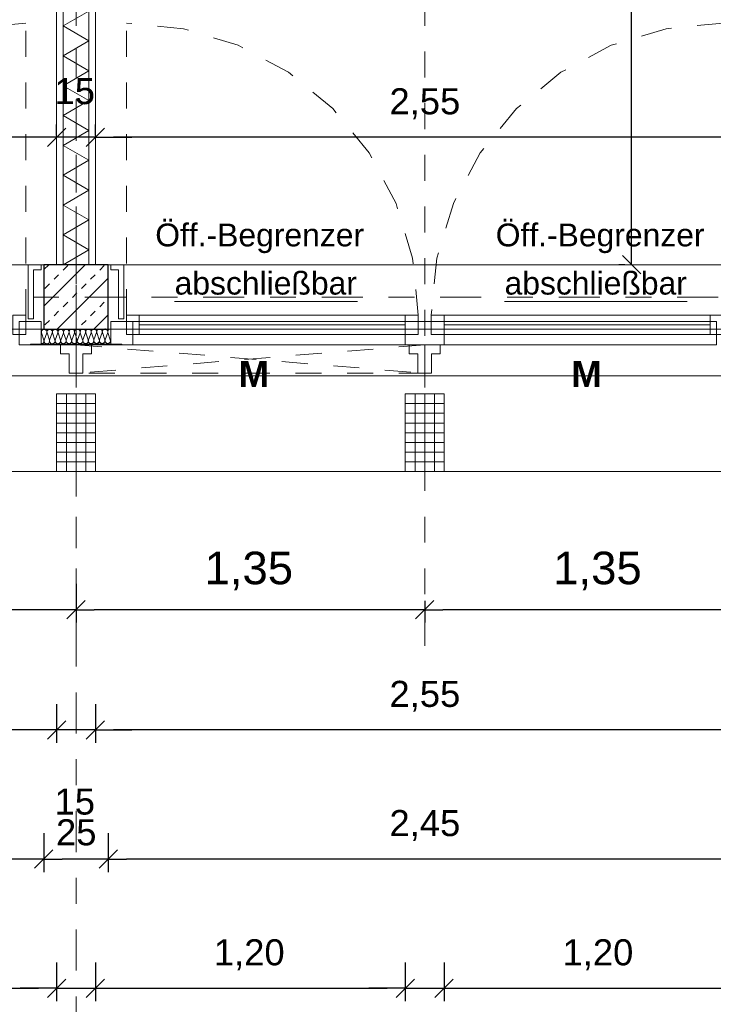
# Model space of a CAD drawing. Header units: metres. Extents: x -45.2 to 14.3, y -31.8 to 10.2.
# Tile 19 of 148: x -34 to -31.3, y -24.3 to -20.5. Entities that reach past the tile are written whole.
import ezdxf

# ---------------------------------------------------------------- set-up
doc = ezdxf.new("R2010")
doc.units = ezdxf.units.M
doc.header["$LTSCALE"] = 0.05
for name, pattern in [('1600.2032', [1.6, 0.8, -0.8]), ('Achsen 01', [5.291531, 3.175, -1.058062, 0.352704, -0.705764]), ('gestrichelt - 01', [2, 1, -1]), ('ISO-07 Punktiert', [0.889, 0.127, -0.762]), ('Raster 01', [2, 1, -1]), ('VW-01 Strichlinie kurz', [2, 1, -1])]:
    doc.linetypes.add(name, pattern=pattern)
doc.layers.get('0').update_dxf_attribs({"lineweight": 25})
for name, color, linetype, lineweight, true_color in [('013_Beton und Stahlbetonarbeiten-000 Brüstung', 7, 'Continuous', 9, 0xa6a6a6), ('014_Fassadenarbeiten-000 Aufsicht Betonfertigteile', 7, 'Continuous', 9, 0xc0c0c0), ('014_Fassadenarbeiten-330 mineralische Dämmung', 7, 'Continuous', 9, 0x666666), ('030_Sonnenschutzarbeiten-Bemassung', 7, 'Continuous', 13, 0xff6633), ('030_Sonnenschutzarbeiten-Grundriss', 7, 'Continuous', 13, 0x555555), ('032_Metallarbeiten-abschließbar', 7, 'Continuous', 13, 0x444444), ('032_Metallarbeiten-Fenster', 7, 'Continuous', 13, 0x444444), ('032_Metallarbeiten-Öffnungsbegrenzer', 7, 'Continuous', 13, 0x444444), ('039_Trockenbauarbeiten-340 Dämmung', 7, 'Continuous', 9, 0xc0c0c0), ('AV1-Achsen', 1, 'Achsen 01', 18, 0xff0000), ('AV1-Raster', 7, 'Raster 01', 9, 0xa6a6a6)]:
    doc.layers.add(name, color=color, linetype=linetype, lineweight=lineweight, true_color=true_color)
for name, color, linetype, lineweight in [('013_Beton und Stahlbetonarbeiten-000 Unterzüge', 7, 'ISO-07 Punktiert', 13), ('013_Beton und Stahlbetonarbeiten-330 Außenstützen', 7, 'Continuous', 25), ('014_Fassadenarbeiten-330 Betonfertigteile vertikal', 7, 'Continuous', 9), ('027_Tischlerarbeiten-330 Innenfensterbänke', 7, 'Continuous', 9), ('030_Sonnenschutzarbeiten-Kasten+Behang', 7, 'Continuous', 5), ('030_Sonnenschutzarbeiten-Motor', 7, 'Continuous', 5), ('039_Trockenbauarbeiten-340 Gipskarton', 7, 'Continuous', 9), ('AV1-Einrichtung Bemaßung', 7, 'Continuous', 9), ('Bemaßung-Bemaßung', 7, 'Continuous', 9)]:
    doc.layers.add(name, color=color, linetype=linetype, lineweight=lineweight)
doc.styles.add('Arial', font='arial.ttf')
doc.styles.add('Arial (bold)', font='arialbd.ttf')

msp = doc.modelspace()

# ---------------------------------------------------------------- linework, layer by layer
at = {"color": 0, "linetype": 'Continuous', "lineweight": 15}
for p, q in [((-33.7896, -20.9466), (-33.8604, -21.0173)), ((-33.7896, -20.9466), (-33.8604, -21.0173)), ((-33.7104, -21.0173), (-33.6396, -20.9466)), ((-33.7104, -21.0173), (-33.6396, -20.9466)), ((-31.5636, -21.5104), (-31.6343, -21.4396)), ((-33.7146, -22.7746), (-33.7854, -22.8454)), ((-33.7854, -22.8454), (-33.7146, -22.7746)), ((-32.3646, -22.7746), (-32.4354, -22.8454)), ((-32.4354, -22.8454), (-32.3646, -22.7746)), ((-33.7896, -23.2396), (-33.8604, -23.3104)), ((-33.7896, -23.2396), (-33.8604, -23.3104)), ((-33.7104, -23.3104), (-33.6396, -23.2396)), ((-33.7104, -23.3104), (-33.6396, -23.2396)), ((-33.8396, -23.7396), (-33.9104, -23.8104)), ((-33.9104, -23.8104), (-33.8396, -23.7396)), ((-33.5896, -23.7396), (-33.6604, -23.8104)), ((-33.6604, -23.8104), (-33.5896, -23.7396)), ((-33.7896, -24.2396), (-33.8604, -24.3104)), ((-33.7896, -24.2396), (-33.8604, -24.3104)), ((-33.7104, -24.3104), (-33.6396, -24.2396)), ((-33.7104, -24.3104), (-33.6396, -24.2396)), ((-32.4396, -24.2396), (-32.5104, -24.3104)), ((-32.4396, -24.2396), (-32.5104, -24.3104)), ((-32.3604, -24.3104), (-32.2896, -24.2396)), ((-32.3604, -24.3104), (-32.2896, -24.2396))]:
    msp.add_line(p, q, dxfattribs=at)
at = {"color": 0, "linetype": 'ByBlock', "lineweight": -2}
for p, q in [((-33.825, -20.982), (-33.8957, -20.982)), ((-33.825, -20.982), (-33.8957, -20.982)), ((-33.675, -20.982), (-33.6043, -20.982)), ((-33.675, -20.982), (-33.6043, -20.982)), ((-31.5989, -21.475), (-31.5989, -21.4043)), ((-33.75, -22.81), (-33.8207, -22.81)), ((-33.75, -22.81), (-33.6793, -22.81)), ((-32.4, -22.81), (-32.4707, -22.81)), ((-32.4, -22.81), (-32.3293, -22.81)), ((-33.825, -23.275), (-33.8957, -23.275)), ((-33.825, -23.275), (-33.8957, -23.275)), ((-33.675, -23.275), (-33.6043, -23.275)), ((-33.675, -23.275), (-33.6043, -23.275)), ((-33.875, -23.775), (-33.9457, -23.775)), ((-33.875, -23.775), (-33.8043, -23.775)), ((-33.625, -23.775), (-33.6957, -23.775)), ((-33.625, -23.775), (-33.5543, -23.775)), ((-33.825, -24.275), (-33.8957, -24.275)), ((-33.825, -24.275), (-33.8957, -24.275)), ((-33.675, -24.275), (-33.6043, -24.275)), ((-33.675, -24.275), (-33.6043, -24.275)), ((-32.475, -24.275), (-32.5457, -24.275)), ((-32.475, -24.275), (-32.5457, -24.275)), ((-32.325, -24.275), (-32.2543, -24.275)), ((-32.325, -24.275), (-32.2543, -24.275))]:
    msp.add_line(p, q, dxfattribs=at)
at = {"layer": '013_Beton und Stahlbetonarbeiten-000 Brüstung'}
for points in [[(-36.325, -21.725), (-36.325, -21.475), (-33.875, -21.475), (-33.875, -21.725)], [(-33.625, -21.725), (-33.625, -21.475), (-31.175, -21.475), (-31.175, -21.725)]]:
    msp.add_lwpolyline(points, close=True, dxfattribs=at)
at = {"layer": '013_Beton und Stahlbetonarbeiten-000 Unterzüge', "linetype": 'VW-01 Strichlinie kurz'}
for points in [[(-33.875, -21.475), (-33.875, -21.725), (-36.325, -21.725), (-36.325, -21.475)], [(-31.175, -21.475), (-31.175, -21.725), (-33.625, -21.725), (-33.625, -21.475)]]:
    msp.add_lwpolyline(points, close=True, dxfattribs=at)
at = {"layer": '013_Beton und Stahlbetonarbeiten-330 Außenstützen', "color": 251, "linetype": 'Continuous', "lineweight": 13, "true_color": 0x4c4c4c}
for p, q in [((-33.7145, -21.475), (-33.875, -21.6355)), ((-33.8559, -21.475), (-33.875, -21.4941)), ((-33.7997, -21.496), (-33.782, -21.4784)), ((-33.6583, -21.496), (-33.6406, -21.4784)), ((-33.8351, -21.5314), (-33.8174, -21.5137)), ((-33.6936, -21.5314), (-33.676, -21.5137)), ((-33.8704, -21.5668), (-33.8527, -21.5491)), ((-33.625, -21.527), (-33.823, -21.725)), ((-33.729, -21.5668), (-33.7113, -21.5491)), ((-33.7643, -21.6021), (-33.7467, -21.5844)), ((-33.7997, -21.6375), (-33.782, -21.6198)), ((-33.6583, -21.6375), (-33.6406, -21.6198)), ((-33.8351, -21.6728), (-33.8174, -21.6551)), ((-33.6936, -21.6728), (-33.676, -21.6551)), ((-33.625, -21.6684), (-33.6816, -21.725)), ((-33.8704, -21.7082), (-33.8527, -21.6905)), ((-33.729, -21.7082), (-33.7113, -21.6905))]:
    msp.add_line(p, q, dxfattribs=at)
at = {"layer": '013_Beton und Stahlbetonarbeiten-330 Außenstützen'}
msp.add_lwpolyline([(-33.625, -21.475), (-33.875, -21.475), (-33.875, -21.725), (-33.625, -21.725)], close=True, dxfattribs=at)
at = {"layer": '014_Fassadenarbeiten-000 Aufsicht Betonfertigteile'}
msp.add_lwpolyline([(-39.455, -21.905), (0.305, -21.905), (0.675, -22.275), (-39.825, -22.275)], close=True, dxfattribs=at)
at = {"layer": '014_Fassadenarbeiten-330 Betonfertigteile vertikal', "color": 8, "linetype": 'Continuous', "lineweight": 9, "true_color": 0x808080}
for p, q in [((-33.7875, -21.975), (-33.7875, -22.275)), ((-33.75, -21.975), (-33.75, -22.275)), ((-33.7125, -21.975), (-33.7125, -22.275)), ((-32.4375, -21.975), (-32.4375, -22.275)), ((-32.4, -21.975), (-32.4, -22.275)), ((-32.3625, -21.975), (-32.3625, -22.275))]:
    msp.add_line(p, q, dxfattribs=at)
at = {"layer": '014_Fassadenarbeiten-330 Betonfertigteile vertikal', "color": 8, "linetype": 'Continuous', "lineweight": 13, "true_color": 0x808080}
for p, q in [((-33.825, -22.0125), (-33.675, -22.0125)), ((-32.475, -22.0125), (-32.325, -22.0125)), ((-33.825, -22.05), (-33.675, -22.05)), ((-32.475, -22.05), (-32.325, -22.05)), ((-33.825, -22.0875), (-33.675, -22.0875)), ((-32.475, -22.0875), (-32.325, -22.0875)), ((-33.825, -22.125), (-33.675, -22.125)), ((-32.475, -22.125), (-32.325, -22.125)), ((-33.825, -22.1625), (-33.675, -22.1625)), ((-32.475, -22.1625), (-32.325, -22.1625)), ((-33.825, -22.2), (-33.675, -22.2)), ((-32.475, -22.2), (-32.325, -22.2)), ((-33.825, -22.2375), (-33.675, -22.2375)), ((-32.475, -22.2375), (-32.325, -22.2375))]:
    msp.add_line(p, q, dxfattribs=at)
at = {"layer": '014_Fassadenarbeiten-330 Betonfertigteile vertikal'}
for points in [[(-33.675, -21.975), (-33.825, -21.975), (-33.825, -22.275), (-33.675, -22.275)], [(-32.325, -21.975), (-32.475, -21.975), (-32.475, -22.275), (-32.325, -22.275)]]:
    msp.add_lwpolyline(points, close=True, dxfattribs=at)
at = {"layer": '014_Fassadenarbeiten-330 mineralische Dämmung'}
for points in [[(-33.8848, -21.7811), (-33.8828, -21.781), (-33.8809, -21.7804), (-33.879, -21.7795), (-33.8774, -21.7783), (-33.8761, -21.7767), (-33.8751, -21.775), (-33.8744, -21.7731), (-33.8741, -21.7711), (-33.8741, -21.769), (-33.8746, -21.7671), (-33.8837, -21.7391), (-33.8837, -21.7391), (-33.8842, -21.7372), (-33.8842, -21.7351), (-33.8839, -21.7332), (-33.8833, -21.7313), (-33.8823, -21.7295), (-33.8809, -21.728), (-33.8793, -21.7268), (-33.8776, -21.7258), (-33.8756, -21.7253), (-33.8736, -21.7251), (-33.8716, -21.7252), (-33.8697, -21.7258), (-33.8679, -21.7267), (-33.8663, -21.7279), (-33.8649, -21.7294), (-33.8639, -21.7311), (-33.8632, -21.733), (-33.8629, -21.735), (-33.8629, -21.737), (-33.8633, -21.739), (-33.8735, -21.7671), (-33.8735, -21.7671), (-33.8739, -21.769), (-33.874, -21.771), (-33.8737, -21.773), (-33.873, -21.7749), (-33.8719, -21.7766), (-33.8706, -21.7781), (-33.869, -21.7794), (-33.8672, -21.7803), (-33.8652, -21.7808), (-33.8632, -21.781), (-33.8612, -21.7808), (-33.8593, -21.7802), (-33.8575, -21.7793), (-33.8559, -21.7781), (-33.8546, -21.7765), (-33.8536, -21.7748), (-33.8529, -21.7729), (-33.8526, -21.7709), (-33.8527, -21.7689), (-33.8531, -21.7669), (-33.8623, -21.739), (-33.8623, -21.739), (-33.8627, -21.737), (-33.8628, -21.735), (-33.8625, -21.733), (-33.8618, -21.7311), (-33.8608, -21.7294), (-33.8595, -21.7279), (-33.8579, -21.7266), (-33.8561, -21.7257), (-33.8542, -21.7251), (-33.8522, -21.7249), (-33.8502, -21.7251), (-33.8482, -21.7257), (-33.8464, -21.7266), (-33.8448, -21.7278), (-33.8435, -21.7293), (-33.8424, -21.731), (-33.8417, -21.7329), (-33.8414, -21.7349), (-33.8415, -21.7369), (-33.8419, -21.7389), (-33.8521, -21.7669), (-33.8521, -21.7669), (-33.8525, -21.7689), (-33.8525, -21.7709), (-33.8522, -21.7729), (-33.8515, -21.7748), (-33.8505, -21.7765), (-33.8491, -21.778), (-33.8475, -21.7792), (-33.8457, -21.7801), (-33.8438, -21.7807), (-33.8418, -21.7809), (-33.8398, -21.7807), (-33.8379, -21.7801), (-33.8361, -21.7792), (-33.8345, -21.7779), (-33.8332, -21.7764), (-33.8321, -21.7747), (-33.8315, -21.7728), (-33.8312, -21.7708), (-33.8312, -21.7688), (-33.8317, -21.7668)], [(-33.8735, -21.7671), (-33.8739, -21.769), (-33.874, -21.771), (-33.8737, -21.773), (-33.873, -21.7749), (-33.8719, -21.7766), (-33.8706, -21.7781), (-33.869, -21.7794), (-33.8672, -21.7803), (-33.8652, -21.7808), (-33.8632, -21.781), (-33.8612, -21.7808), (-33.8593, -21.7802), (-33.8575, -21.7793), (-33.8559, -21.7781), (-33.8546, -21.7765), (-33.8536, -21.7748), (-33.8529, -21.7729), (-33.8526, -21.7709), (-33.8527, -21.7689), (-33.8531, -21.7669), (-33.8623, -21.739), (-33.8623, -21.739), (-33.8627, -21.737), (-33.8628, -21.735), (-33.8625, -21.733), (-33.8618, -21.7311), (-33.8608, -21.7294), (-33.8595, -21.7279), (-33.8579, -21.7266), (-33.8561, -21.7257), (-33.8542, -21.7251), (-33.8522, -21.7249), (-33.8502, -21.7251), (-33.8482, -21.7257), (-33.8464, -21.7266), (-33.8448, -21.7278), (-33.8435, -21.7293), (-33.8424, -21.731), (-33.8417, -21.7329), (-33.8414, -21.7349), (-33.8415, -21.7369), (-33.8419, -21.7389), (-33.8521, -21.7669), (-33.8521, -21.7669), (-33.8525, -21.7689), (-33.8525, -21.7709), (-33.8522, -21.7729), (-33.8515, -21.7748), (-33.8505, -21.7765), (-33.8491, -21.778), (-33.8475, -21.7792), (-33.8457, -21.7801), (-33.8438, -21.7807), (-33.8418, -21.7809), (-33.8398, -21.7807), (-33.8379, -21.7801), (-33.8361, -21.7792), (-33.8345, -21.7779), (-33.8332, -21.7764), (-33.8321, -21.7747), (-33.8315, -21.7728), (-33.8312, -21.7708), (-33.8312, -21.7688), (-33.8317, -21.7668), (-33.8408, -21.7389), (-33.8408, -21.7389), (-33.8413, -21.7369), (-33.8414, -21.7349), (-33.841, -21.7329), (-33.8404, -21.731), (-33.8394, -21.7293), (-33.838, -21.7277), (-33.8364, -21.7265), (-33.8347, -21.7256), (-33.8327, -21.725), (-33.8307, -21.7248), (-33.8287, -21.725), (-33.8268, -21.7255), (-33.825, -21.7264), (-33.8234, -21.7277), (-33.822, -21.7292), (-33.821, -21.7309), (-33.8203, -21.7328), (-33.82, -21.7348), (-33.82, -21.7368), (-33.8204, -21.7388), (-33.8306, -21.7668), (-33.8306, -21.7668), (-33.831, -21.7688), (-33.8311, -21.7708), (-33.8308, -21.7728), (-33.8301, -21.7747), (-33.829, -21.7764), (-33.8277, -21.7779), (-33.8261, -21.7791), (-33.8243, -21.78), (-33.8223, -21.7806), (-33.8203, -21.7808), (-33.8183, -21.7805), (-33.8164, -21.78), (-33.8146, -21.7791), (-33.813, -21.7778), (-33.8117, -21.7763), (-33.8107, -21.7746), (-33.81, -21.7727), (-33.8097, -21.7707), (-33.8098, -21.7687), (-33.8102, -21.7667), (-33.8194, -21.7387), (-33.8194, -21.7387), (-33.8198, -21.7368), (-33.8199, -21.7348), (-33.8196, -21.7328), (-33.8189, -21.7309), (-33.8179, -21.7291), (-33.8166, -21.7276), (-33.815, -21.7264), (-33.8132, -21.7255), (-33.8113, -21.7249), (-33.8093, -21.7247), (-33.8073, -21.7249), (-33.8053, -21.7254), (-33.8035, -21.7263), (-33.8019, -21.7275), (-33.8006, -21.729), (-33.7995, -21.7308), (-33.7988, -21.7327), (-33.7985, -21.7346), (-33.7986, -21.7367), (-33.799, -21.7386), (-33.8092, -21.7667), (-33.8092, -21.7667), (-33.8096, -21.7687), (-33.8096, -21.7707), (-33.8093, -21.7727), (-33.8086, -21.7745), (-33.8076, -21.7763), (-33.8062, -21.7778), (-33.8046, -21.779), (-33.8028, -21.7799), (-33.8009, -21.7804), (-33.7989, -21.7806), (-33.7969, -21.7804), (-33.795, -21.7799), (-33.7932, -21.7789), (-33.7916, -21.7777), (-33.7903, -21.7762), (-33.7892, -21.7744), (-33.7886, -21.7725), (-33.7883, -21.7705), (-33.7883, -21.7685), (-33.7888, -21.7666), (-33.7979, -21.7386), (-33.7979, -21.7386), (-33.7984, -21.7367), (-33.7985, -21.7346), (-33.7981, -21.7326), (-33.7975, -21.7308), (-33.7965, -21.729), (-33.7951, -21.7275), (-33.7935, -21.7263), (-33.7918, -21.7253), (-33.7898, -21.7248), (-33.7878, -21.7246), (-33.7858, -21.7247), (-33.7839, -21.7253), (-33.7821, -21.7262), (-33.7805, -21.7274), (-33.7791, -21.7289), (-33.7781, -21.7306), (-33.7774, -21.7325), (-33.7771, -21.7345), (-33.7771, -21.7365), (-33.7775, -21.7385), (-33.7877, -21.7666), (-33.7877, -21.7666), (-33.7881, -21.7685), (-33.7882, -21.7705), (-33.7879, -21.7725), (-33.7872, -21.7744), (-33.7861, -21.7761), (-33.7848, -21.7776), (-33.7832, -21.7789), (-33.7814, -21.7798), (-33.7794, -21.7803), (-33.7774, -21.7805), (-33.7754, -21.7803), (-33.7735, -21.7797), (-33.7717, -21.7788), (-33.7701, -21.7776), (-33.7688, -21.776), (-33.7678, -21.7743), (-33.7671, -21.7724), (-33.7668, -21.7704), (-33.7669, -21.7684), (-33.7673, -21.7664), (-33.7765, -21.7385), (-33.7765, -21.7385), (-33.7769, -21.7365), (-33.777, -21.7345), (-33.7767, -21.7325), (-33.776, -21.7306), (-33.775, -21.7289), (-33.7737, -21.7274), (-33.7721, -21.7261), (-33.7703, -21.7252), (-33.7684, -21.7246), (-33.7664, -21.7244), (-33.7644, -21.7246), (-33.7624, -21.7252), (-33.7606, -21.7261), (-33.759, -21.7273), (-33.7577, -21.7288), (-33.7566, -21.7305), (-33.7559, -21.7324), (-33.7556, -21.7344), (-33.7557, -21.7364), (-33.7561, -21.7384), (-33.7663, -21.7664), (-33.7663, -21.7664), (-33.7667, -21.7684), (-33.7667, -21.7704), (-33.7664, -21.7724), (-33.7657, -21.7743), (-33.7647, -21.776), (-33.7633, -21.7775), (-33.7617, -21.7787), (-33.7599, -21.7796), (-33.758, -21.7802), (-33.756, -21.7804), (-33.754, -21.7802), (-33.7521, -21.7796), (-33.7503, -21.7787), (-33.7487, -21.7774), (-33.7474, -21.7759), (-33.7463, -21.7742), (-33.7457, -21.7723), (-33.7454, -21.7703), (-33.7454, -21.7683), (-33.7459, -21.7663), (-33.755, -21.7384), (-33.755, -21.7384), (-33.7555, -21.7364), (-33.7556, -21.7344), (-33.7552, -21.7324), (-33.7546, -21.7305), (-33.7536, -21.7288), (-33.7522, -21.7272), (-33.7506, -21.726), (-33.7489, -21.7251), (-33.7469, -21.7245), (-33.7449, -21.7243), (-33.7429, -21.7245), (-33.741, -21.725), (-33.7392, -21.7259), (-33.7376, -21.7272), (-33.7362, -21.7287), (-33.7352, -21.7304), (-33.7345, -21.7323), (-33.7342, -21.7343), (-33.7342, -21.7363), (-33.7346, -21.7382), (-33.7448, -21.7663), (-33.7448, -21.7663), (-33.7452, -21.7683), (-33.7453, -21.7703), (-33.745, -21.7723), (-33.7443, -21.7742), (-33.7432, -21.7759), (-33.7419, -21.7774), (-33.7403, -21.7786), (-33.7385, -21.7795), (-33.7365, -21.7801), (-33.7345, -21.7802), (-33.7325, -21.78), (-33.7306, -21.7795), (-33.7288, -21.7785), (-33.7272, -21.7773), (-33.7259, -21.7758), (-33.7249, -21.7741), (-33.7242, -21.7722), (-33.7239, -21.7702), (-33.724, -21.7682), (-33.7244, -21.7662), (-33.7336, -21.7382), (-33.7336, -21.7382), (-33.734, -21.7363), (-33.7341, -21.7343), (-33.7338, -21.7323), (-33.7331, -21.7304), (-33.7321, -21.7286), (-33.7308, -21.7271), (-33.7292, -21.7259), (-33.7274, -21.7249), (-33.7255, -21.7244), (-33.7235, -21.7242), (-33.7215, -21.7244), (-33.7195, -21.7249), (-33.7177, -21.7258), (-33.7161, -21.727), (-33.7148, -21.7285), (-33.7137, -21.7303), (-33.713, -21.7321), (-33.7127, -21.7341), (-33.7128, -21.7362), (-33.7132, -21.7381), (-33.7234, -21.7662), (-33.7234, -21.7662), (-33.7238, -21.7681), (-33.7238, -21.7702), (-33.7235, -21.7721), (-33.7228, -21.774), (-33.7218, -21.7758), (-33.7204, -21.7773), (-33.7188, -21.7785), (-33.717, -21.7794), (-33.7151, -21.7799), (-33.7131, -21.7801), (-33.7111, -21.7799), (-33.7092, -21.7793), (-33.7074, -21.7784), (-33.7058, -21.7772), (-33.7045, -21.7757), (-33.7034, -21.7739), (-33.7028, -21.772), (-33.7025, -21.77), (-33.7025, -21.768), (-33.703, -21.7661), (-33.7121, -21.7381), (-33.7121, -21.7381), (-33.7126, -21.7361), (-33.7127, -21.7341), (-33.7123, -21.7321), (-33.7117, -21.7302), (-33.7107, -21.7285), (-33.7093, -21.727), (-33.7077, -21.7257), (-33.706, -21.7248), (-33.704, -21.7243), (-33.702, -21.724), (-33.7, -21.7242), (-33.6981, -21.7248), (-33.6963, -21.7257), (-33.6947, -21.7269), (-33.6933, -21.7284), (-33.6923, -21.7301), (-33.6916, -21.732), (-33.6913, -21.734), (-33.6913, -21.736), (-33.6917, -21.738), (-33.7019, -21.7661), (-33.7019, -21.7661), (-33.7023, -21.768), (-33.7024, -21.77), (-33.7021, -21.772), (-33.7014, -21.7739), (-33.7003, -21.7756), (-33.699, -21.7771), (-33.6974, -21.7784), (-33.6956, -21.7793), (-33.6937, -21.7798), (-33.6916, -21.78), (-33.6896, -21.7798), (-33.6877, -21.7792), (-33.6859, -21.7783), (-33.6843, -21.7771), (-33.683, -21.7755), (-33.682, -21.7738), (-33.6813, -21.7719), (-33.681, -21.7699), (-33.6811, -21.7679), (-33.6815, -21.7659), (-33.6907, -21.738), (-33.6907, -21.738), (-33.6911, -21.736), (-33.6912, -21.734), (-33.6909, -21.732), (-33.6902, -21.7301), (-33.6892, -21.7284), (-33.6879, -21.7269), (-33.6863, -21.7256), (-33.6845, -21.7247), (-33.6826, -21.7241), (-33.6806, -21.7239), (-33.6786, -21.7241), (-33.6766, -21.7247), (-33.6748, -21.7256), (-33.6732, -21.7268), (-33.6719, -21.7283), (-33.6708, -21.73), (-33.6702, -21.7319), (-33.6698, -21.7339), (-33.6699, -21.7359), (-33.6703, -21.7379), (-33.6805, -21.7659), (-33.6805, -21.7659), (-33.6809, -21.7679), (-33.6809, -21.7699), (-33.6806, -21.7719), (-33.6799, -21.7738), (-33.6789, -21.7755), (-33.6775, -21.777), (-33.6759, -21.7782), (-33.6741, -21.7791), (-33.6722, -21.7797), (-33.6702, -21.7799), (-33.6682, -21.7797), (-33.6663, -21.7791), (-33.6645, -21.7782), (-33.6629, -21.7769), (-33.6616, -21.7754), (-33.6605, -21.7737), (-33.6599, -21.7718), (-33.6596, -21.7698), (-33.6596, -21.7678), (-33.6601, -21.7658), (-33.6692, -21.7379), (-33.6692, -21.7379), (-33.6697, -21.7359), (-33.6698, -21.7339), (-33.6695, -21.7319), (-33.6688, -21.73), (-33.6678, -21.7283), (-33.6664, -21.7267), (-33.6648, -21.7255), (-33.6631, -21.7246), (-33.6611, -21.724), (-33.6591, -21.7238), (-33.6571, -21.724), (-33.6552, -21.7245), (-33.6534, -21.7254), (-33.6518, -21.7267), (-33.6504, -21.7282), (-33.6494, -21.7299), (-33.6487, -21.7318), (-33.6484, -21.7338), (-33.6484, -21.7358), (-33.6488, -21.7377), (-33.659, -21.7658), (-33.659, -21.7658), (-33.6595, -21.7678), (-33.6595, -21.7698), (-33.6592, -21.7718), (-33.6585, -21.7737), (-33.6574, -21.7754), (-33.6561, -21.7769), (-33.6545, -21.7781), (-33.6527, -21.779), (-33.6508, -21.7796), (-33.6487, -21.7797), (-33.6467, -21.7795), (-33.6448, -21.779), (-33.643, -21.778), (-33.6414, -21.7768), (-33.6401, -21.7753), (-33.6391, -21.7735), (-33.6384, -21.7716), (-33.6381, -21.7697), (-33.6382, -21.7676), (-33.6386, -21.7657), (-33.6478, -21.7377), (-33.6478, -21.7377), (-33.6482, -21.7358), (-33.6483, -21.7338), (-33.648, -21.7318), (-33.6473, -21.7299), (-33.6463, -21.7281), (-33.645, -21.7266), (-33.6434, -21.7254), (-33.6416, -21.7244), (-33.6397, -21.7239), (-33.6377, -21.7237), (-33.6357, -21.7238), (-33.6337, -21.7244), (-33.6319, -21.7253), (-33.6303, -21.7265), (-33.629, -21.728), (-33.6279, -21.7298), (-33.6273, -21.7316), (-33.6269, -21.7336), (-33.627, -21.7356), (-33.6274, -21.7376)], [(-33.6805, -21.7659), (-33.6809, -21.7678), (-33.681, -21.7697), (-33.6807, -21.7716), (-33.6801, -21.7734), (-33.6792, -21.7751), (-33.678, -21.7766), (-33.6765, -21.7779), (-33.6765, -21.7779), (-33.6748, -21.7788), (-33.673, -21.7795), (-33.6712, -21.7798), (-33.6692, -21.7798), (-33.6674, -21.7795), (-33.6656, -21.7788), (-33.6639, -21.7778), (-33.6639, -21.7778), (-33.6625, -21.7765), (-33.6613, -21.775), (-33.6604, -21.7733), (-33.6598, -21.7715), (-33.6596, -21.7696), (-33.6596, -21.7677), (-33.6601, -21.7658), (-33.6692, -21.7379), (-33.6692, -21.7379), (-33.6697, -21.736), (-33.6698, -21.7341), (-33.6695, -21.7322), (-33.6689, -21.7303), (-33.668, -21.7287), (-33.6668, -21.7271), (-33.6654, -21.7259), (-33.6654, -21.7259), (-33.6638, -21.7249), (-33.662, -21.7242), (-33.6601, -21.7238), (-33.6582, -21.7238), (-33.6563, -21.7242), (-33.6545, -21.7248), (-33.6528, -21.7258), (-33.6528, -21.7258), (-33.6514, -21.7271), (-33.6502, -21.7285), (-33.6492, -21.7302), (-33.6486, -21.7321), (-33.6484, -21.7339), (-33.6484, -21.7359), (-33.6488, -21.7377), (-33.659, -21.7658), (-33.659, -21.7658), (-33.6594, -21.7677), (-33.6595, -21.7696), (-33.6592, -21.7715), (-33.6586, -21.7733), (-33.6577, -21.775), (-33.6565, -21.7765), (-33.655, -21.7777), (-33.655, -21.7777), (-33.6534, -21.7787), (-33.6516, -21.7794), (-33.6497, -21.7797), (-33.6478, -21.7797), (-33.6459, -21.7793), (-33.6441, -21.7787), (-33.6425, -21.7777), (-33.6425, -21.7777), (-33.641, -21.7764), (-33.6398, -21.7749), (-33.6389, -21.7732), (-33.6384, -21.7714), (-33.6381, -21.7695), (-33.6382, -21.7676), (-33.6386, -21.7657), (-33.6478, -21.7377), (-33.6478, -21.7377), (-33.6482, -21.7359), (-33.6483, -21.7339), (-33.6481, -21.732), (-33.6475, -21.7302), (-33.6466, -21.7285), (-33.6454, -21.727), (-33.644, -21.7258), (-33.644, -21.7258), (-33.6423, -21.7248), (-33.6405, -21.7241), (-33.6386, -21.7237), (-33.6367, -21.7237), (-33.6348, -21.724), (-33.633, -21.7247), (-33.6314, -21.7257), (-33.6314, -21.7257), (-33.6299, -21.7269), (-33.6287, -21.7284), (-33.6278, -21.7301), (-33.6272, -21.7319), (-33.6269, -21.7338), (-33.627, -21.7357), (-33.6274, -21.7376), (-33.6376, -21.7657), (-33.6376, -21.7657), (-33.638, -21.7675), (-33.6381, -21.7695), (-33.6378, -21.7714), (-33.6372, -21.7732), (-33.6363, -21.7749), (-33.6351, -21.7764), (-33.6336, -21.7776), (-33.6336, -21.7776), (-33.6319, -21.7786), (-33.6301, -21.7792), (-33.6283, -21.7796), (-33.6263, -21.7796), (-33.6245, -21.7792), (-33.6227, -21.7785), (-33.621, -21.7775), (-33.621, -21.7775), (-33.6196, -21.7763), (-33.6184, -21.7748), (-33.6175, -21.7731), (-33.6169, -21.7712), (-33.6167, -21.7693), (-33.6167, -21.7674), (-33.6172, -21.7656), (-33.6263, -21.7376), (-33.6263, -21.7376), (-33.6268, -21.7357), (-33.6269, -21.7338), (-33.6266, -21.7319), (-33.626, -21.7301), (-33.6251, -21.7284), (-33.6239, -21.7269), (-33.6225, -21.7256), (-33.6208, -21.7246), (-33.619, -21.7239), (-33.6171, -21.7236), (-33.6152, -21.7236)], [(-33.6149, -21.7747), (-33.6158, -21.773), (-33.6164, -21.7712), (-33.6166, -21.7693), (-33.6165, -21.7674), (-33.6161, -21.7655), (-33.6149, -21.7623)]]:
    msp.add_lwpolyline(points, dxfattribs=at)
at = {"layer": '027_Tischlerarbeiten-330 Innenfensterbänke'}
for points in [[(-33.885, -21.475), (-33.885, -21.495), (-33.915, -21.495), (-33.915, -21.685), (-33.935, -21.685), (-33.935, -21.475)], [(-33.615, -21.475), (-33.615, -21.495), (-33.585, -21.495), (-33.585, -21.685), (-33.565, -21.685), (-33.565, -21.475)]]:
    msp.add_lwpolyline(points, close=True, dxfattribs=at)
at = {"layer": '030_Sonnenschutzarbeiten-Bemassung', "color": 0, "lineweight": -2}
for p, q in [((-33.75, -22.71), (-33.75, -22.86)), ((-33.75, -22.71), (-33.75, -22.86)), ((-32.4, -22.775), (-32.4, -22.86)), ((-32.4, -22.775), (-32.4, -22.86)), ((-33.8207, -22.81), (-35.0293, -22.81)), ((-32.4707, -22.81), (-33.6793, -22.81)), ((-31.1207, -22.81), (-32.3293, -22.81))]:
    msp.add_line(p, q, dxfattribs=at)
at = {"layer": '030_Sonnenschutzarbeiten-Grundriss', "color": 251, "true_color": 0x555555}
for points in [[(-33.75, -21.895), (-33.776, -21.895), (-33.776, -21.82), (-33.81, -21.82), (-33.81, -21.785), (-33.75, -21.785)], [(-33.75, -21.895), (-33.724, -21.895), (-33.724, -21.82), (-33.69, -21.82), (-33.69, -21.785), (-33.75, -21.785)], [(-32.4, -21.895), (-32.426, -21.895), (-32.426, -21.82), (-32.46, -21.82), (-32.46, -21.785), (-32.4, -21.785)], [(-32.4, -21.895), (-32.374, -21.895), (-32.374, -21.82), (-32.34, -21.82), (-32.34, -21.785), (-32.4, -21.785)]]:
    msp.add_lwpolyline(points, close=True, dxfattribs=at)
at = {"layer": '030_Sonnenschutzarbeiten-Kasten+Behang', "color": 1, "linetype": '1600.2032', "lineweight": 18, "true_color": 0xff0000}
for p, q in [((-32.4, -21.785), (-33.75, -21.895)), ((-33.75, -21.785), (-32.4, -21.895))]:
    msp.add_line(p, q, dxfattribs=at)
at = {"layer": '030_Sonnenschutzarbeiten-Kasten+Behang', "color": 1, "linetype": 'Continuous', "lineweight": 18, "true_color": 0xff0000}
for points in [[(-33.776, -21.82), (-33.81, -21.82), (-33.81, -21.785), (-33.75, -21.785), (-33.75, -21.895), (-33.776, -21.895)], [(-33.724, -21.82), (-33.69, -21.82), (-33.69, -21.785), (-33.75, -21.785), (-33.75, -21.895), (-33.724, -21.895)], [(-32.426, -21.82), (-32.46, -21.82), (-32.46, -21.785), (-32.4, -21.785), (-32.4, -21.895), (-32.426, -21.895)], [(-32.374, -21.82), (-32.34, -21.82), (-32.34, -21.785), (-32.4, -21.785), (-32.4, -21.895), (-32.374, -21.895)]]:
    msp.add_lwpolyline(points, close=True, dxfattribs=at)
at = {"layer": '030_Sonnenschutzarbeiten-Kasten+Behang', "color": 1, "linetype": '1600.2032', "lineweight": 18, "true_color": 0xff0000}
msp.add_lwpolyline([(-33.75, -21.785), (-32.4, -21.785), (-32.4, -21.895), (-33.75, -21.895)], close=True, dxfattribs=at)
at = {"layer": '032_Metallarbeiten-abschließbar', "color": 12, "linetype": 'Continuous', "true_color": 0xdd0000}
for p, q in [((-33.3683, -21.6178), (-32.6607, -21.6178)), ((-32.0908, -21.6178), (-31.3832, -21.6178))]:
    msp.add_line(p, q, dxfattribs=at)
at = {"layer": '032_Metallarbeiten-Fenster', "color": 7, "linetype": 'gestrichelt - 01', "lineweight": 18}
for p, q in [((-33.945, -21.67), (-33.945, -20.54)), ((-33.555, -21.67), (-33.555, -20.54))]:
    msp.add_line(p, q, dxfattribs=at)
at = {"layer": '032_Metallarbeiten-Fenster', "color": 7, "lineweight": 18}
for p, q in [((-33.505, -21.7075), (-32.475, -21.7075)), ((-31.295, -21.7075), (-32.325, -21.7075))]:
    msp.add_line(p, q, dxfattribs=at)
at = {"layer": '032_Metallarbeiten-Fenster', "color": 7, "linetype": 'gestrichelt - 01', "lineweight": 18}
for points in [[(-33.945, -20.54), (-34.1655, -20.5617), (-34.3774, -20.626), (-34.5728, -20.7304), (-34.744, -20.871), (-34.8846, -21.0422), (-34.989, -21.2376), (-35.0533, -21.4495), (-35.075, -21.67)], [(-32.425, -21.67), (-32.4467, -21.4495), (-32.511, -21.2376), (-32.6154, -21.0422), (-32.756, -20.871), (-32.9272, -20.7304), (-33.1226, -20.626), (-33.3345, -20.5617), (-33.555, -20.54)], [(-31.245, -20.54), (-31.4655, -20.5617), (-31.6774, -20.626), (-31.8728, -20.7304), (-32.044, -20.871), (-32.1846, -21.0422), (-32.289, -21.2376), (-32.3533, -21.4495), (-32.375, -21.67)]]:
    msp.add_lwpolyline(points, dxfattribs=at)
at = {"layer": '032_Metallarbeiten-Fenster', "color": 7, "lineweight": 18}
for points in [[(-33.945, -21.745), (-33.995, -21.745), (-33.995, -21.67), (-33.945, -21.67)], [(-33.555, -21.745), (-33.505, -21.745), (-33.505, -21.67), (-33.555, -21.67)], [(-33.505, -21.745), (-32.475, -21.745), (-32.475, -21.67), (-33.505, -21.67)], [(-32.475, -21.745), (-32.425, -21.745), (-32.425, -21.67), (-32.475, -21.67)], [(-32.325, -21.745), (-32.375, -21.745), (-32.375, -21.67), (-32.325, -21.67)], [(-31.295, -21.745), (-32.325, -21.745), (-32.325, -21.67), (-31.295, -21.67)], [(-31.245, -21.745), (-31.295, -21.745), (-31.295, -21.67), (-31.245, -21.67)], [(-33.885, -21.695), (-33.97, -21.695), (-33.97, -21.785), (-33.885, -21.785)], [(-33.53, -21.785), (-33.53, -21.695), (-33.615, -21.695), (-33.615, -21.785)], [(-31.27, -21.695), (-31.27, -21.785), (-33.53, -21.785), (-33.53, -21.695)], [(-32.325, -21.785), (-32.475, -21.785), (-32.475, -21.695), (-32.325, -21.695)]]:
    msp.add_lwpolyline(points, close=True, dxfattribs=at)
at = {"layer": '032_Metallarbeiten-Fenster', "color": 7, "linetype": 'Continuous', "lineweight": 9}
msp.add_lwpolyline([(-33.9269, -21.783), (-33.5731, -21.783), (-33.5731, -21.785), (-33.9269, -21.785)], close=True, dxfattribs=at)
at = {"layer": '039_Trockenbauarbeiten-340 Dämmung'}
msp.add_lwpolyline([(-33.8, -21.475), (-33.7, -21.4173), (-33.8, -21.3595), (-33.7, -21.3018), (-33.8, -21.2441), (-33.7, -21.1863), (-33.8, -21.1286), (-33.7, -21.0709), (-33.8, -21.0131), (-33.7, -20.9554), (-33.8, -20.8976), (-33.7, -20.8399), (-33.8, -20.7822), (-33.7, -20.7244), (-33.8, -20.6667), (-33.7, -20.609), (-33.8, -20.5512), (-33.7, -20.4935)], dxfattribs=at)
at = {"layer": '039_Trockenbauarbeiten-340 Gipskarton'}
for points in [[(-33.825, -17.625), (-33.8, -17.625), (-33.8, -21.475), (-33.825, -21.475)], [(-33.7, -17.625), (-33.675, -17.625), (-33.675, -21.475), (-33.7, -21.475)]]:
    msp.add_lwpolyline(points, close=True, dxfattribs=at)
at = {"layer": 'AV1-Achsen'}
for p, q in [((-33.75, -26.5), (-33.75, 4.9)), ((-43.35, -21.6), (4.2, -21.6))]:
    msp.add_line(p, q, dxfattribs=at)
at = {"layer": 'AV1-Einrichtung Bemaßung', "color": 0, "lineweight": -2}
for p, q in [((-31.5989, -21.4043), (-31.5989, -17.6957)), ((-33.825, -20.975), (-33.825, -20.932)), ((-33.825, -20.975), (-33.825, -20.932)), ((-33.675, -20.975), (-33.675, -20.932)), ((-33.675, -20.975), (-33.675, -20.932)), ((-33.8957, -20.982), (-36.3043, -20.982)), ((-33.8957, -20.982), (-33.9664, -20.982)), ((-33.675, -20.982), (-33.825, -20.982)), ((-33.6043, -20.982), (-33.5336, -20.982)), ((-31.1957, -20.982), (-33.6043, -20.982)), ((-31.625, -21.475), (-31.6489, -21.475))]:
    msp.add_line(p, q, dxfattribs=at)
at = {"layer": 'AV1-Raster'}
for p, q in [((-33.75, -22.95), (-33.75, 1.35)), ((-32.4, -22.95), (-32.4, 1.35))]:
    msp.add_line(p, q, dxfattribs=at)
at = {"layer": 'Bemaßung-Bemaßung', "color": 0, "linetype": 'Continuous', "lineweight": -2}
for p, q in [((-33.825, -23.175), (-33.825, -23.325)), ((-33.825, -23.175), (-33.825, -23.325)), ((-33.675, -23.175), (-33.675, -23.325)), ((-33.675, -23.175), (-33.675, -23.325)), ((-33.8957, -23.275), (-36.3043, -23.275)), ((-33.8957, -23.275), (-33.9664, -23.275)), ((-33.675, -23.275), (-33.825, -23.275)), ((-33.6043, -23.275), (-33.5336, -23.275)), ((-31.1957, -23.275), (-33.6043, -23.275)), ((-33.825, -24.175), (-33.825, -24.325)), ((-33.825, -24.175), (-33.825, -24.325)), ((-33.675, -24.175), (-33.675, -24.325)), ((-33.675, -24.175), (-33.675, -24.325)), ((-32.475, -24.175), (-32.475, -24.325)), ((-32.475, -24.175), (-32.475, -24.325)), ((-32.325, -24.175), (-32.325, -24.325)), ((-32.325, -24.175), (-32.325, -24.325)), ((-34.9543, -24.275), (-33.8957, -24.275)), ((-33.8957, -24.275), (-33.9664, -24.275)), ((-33.825, -24.275), (-33.675, -24.275)), ((-33.6043, -24.275), (-32.5457, -24.275)), ((-33.6043, -24.275), (-33.5336, -24.275)), ((-32.5457, -24.275), (-32.6164, -24.275)), ((-32.475, -24.275), (-32.325, -24.275)), ((-32.2543, -24.275), (-31.1957, -24.275)), ((-32.2543, -24.275), (-32.1836, -24.275))]:
    msp.add_line(p, q, dxfattribs=at)
at = {"layer": 'Bemaßung-Bemaßung', "color": 0, "lineweight": -2}
for p, q in [((-33.875, -23.675), (-33.875, -23.825)), ((-33.875, -23.675), (-33.875, -23.825)), ((-33.625, -23.675), (-33.625, -23.825)), ((-33.625, -23.675), (-33.625, -23.825)), ((-33.9457, -23.775), (-36.2543, -23.775)), ((-33.6957, -23.775), (-33.8043, -23.775)), ((-31.2457, -23.775), (-33.5543, -23.775))]:
    msp.add_line(p, q, dxfattribs=at)
at = {"layer": 'Defpoints', "color": 0, "lineweight": 0}
for p, q in [((-33.825, -20.982), (-33.825, -20.982)), ((-33.675, -20.982), (-33.675, -20.982)), ((-33.875, -21.475), (-33.875, -21.475)), ((-33.875, -21.475), (-33.875, -21.475)), ((-33.825, -21.475), (-33.825, -21.475)), ((-33.825, -21.475), (-33.825, -21.475)), ((-33.825, -21.475), (-33.825, -21.475)), ((-33.825, -21.475), (-33.825, -21.475)), ((-33.825, -21.475), (-33.825, -21.475)), ((-33.675, -21.475), (-33.675, -21.475)), ((-33.675, -21.475), (-33.675, -21.475)), ((-33.675, -21.475), (-33.675, -21.475)), ((-33.675, -21.475), (-33.675, -21.475)), ((-33.625, -21.475), (-33.625, -21.475)), ((-33.625, -21.475), (-33.625, -21.475)), ((-33.75, -21.6), (-33.75, -21.6)), ((-33.75, -21.6), (-33.75, -21.6)), ((-33.75, -22.0587), (-33.75, -22.0587)), ((-33.75, -22.0587), (-33.75, -22.0587)), ((-33.825, -22.275), (-33.825, -22.275)), ((-33.825, -22.275), (-33.825, -22.275)), ((-33.675, -22.275), (-33.675, -22.275)), ((-33.675, -22.275), (-33.675, -22.275)), ((-32.475, -22.275), (-32.475, -22.275)), ((-32.475, -22.275), (-32.475, -22.275)), ((-32.4, -22.275), (-32.4, -22.275)), ((-32.4, -22.275), (-32.4, -22.275)), ((-32.325, -22.275), (-32.325, -22.275)), ((-32.325, -22.275), (-32.325, -22.275)), ((-33.75, -22.81), (-33.75, -22.81)), ((-32.4, -22.81), (-32.4, -22.81)), ((-33.825, -23.275), (-33.825, -23.275)), ((-33.675, -23.275), (-33.675, -23.275)), ((-33.875, -23.775), (-33.875, -23.775)), ((-33.625, -23.775), (-33.625, -23.775)), ((-33.825, -24.275), (-33.825, -24.275)), ((-33.675, -24.275), (-33.675, -24.275)), ((-32.475, -24.275), (-32.475, -24.275)), ((-32.325, -24.275), (-32.325, -24.275))]:
    msp.add_line(p, q, dxfattribs=at)

# ---------------------------------------------------------------- texts
at = {"layer": '030_Sonnenschutzarbeiten-Bemassung', "color": 0, "char_height": 0.12609, "attachment_point": 7, "style": 'Arial'}
for insert in [(-33.2525, -22.7348), (-31.9025, -22.7348)]:
    msp.add_mtext('1,35', dxfattribs=dict(at, insert=insert))
at = {"layer": '030_Sonnenschutzarbeiten-Motor', "color": 255, "char_height": 0.1009, "attachment_point": 7, "style": 'Arial (bold)'}
for insert in [(-33.1202, -21.9485), (-31.8322, -21.9485)]:
    msp.add_mtext('M', dxfattribs=dict(at, insert=insert))
at = {"layer": '032_Metallarbeiten-abschließbar', "color": 12, "true_color": 0xdd0000, "char_height": 0.088263, "attachment_point": 7, "style": 'Arial'}
for insert in [(-33.3683, -21.5917), (-32.0908, -21.5917)]:
    msp.add_mtext('abschließbar', dxfattribs=dict(at, insert=insert))
at = {"layer": '032_Metallarbeiten-Öffnungsbegrenzer', "color": 7, "char_height": 0.088263, "attachment_point": 7, "style": 'Arial'}
for insert in [(-33.4432, -21.4306), (-32.125, -21.4306)]:
    msp.add_mtext('Öff.-Begrenzer', dxfattribs=dict(at, insert=insert))
at = {"layer": 'AV1-Einrichtung Bemaßung', "color": 0, "char_height": 0.10087, "attachment_point": 7, "style": 'Arial'}
for s, insert in [('15', (-33.8332, -20.8551)), ('2,55', (-32.5364, -20.9118))]:
    msp.add_mtext(s, dxfattribs=dict(at, insert=insert))
at = {"layer": 'Bemaßung-Bemaßung', "color": 0, "char_height": 0.10087, "attachment_point": 7, "style": 'Arial'}
for s, insert in [('2,55', (-32.5364, -23.2048)), ('15', (-33.8332, -23.6041)), ('2,45', (-32.5364, -23.7048)), ('25', (-33.8276, -23.7231)), ('1,20', (-33.2164, -24.2048)), ('1,20', (-31.8664, -24.2048))]:
    msp.add_mtext(s, dxfattribs=dict(at, insert=insert))

doc.saveas('drawing.dxf')
